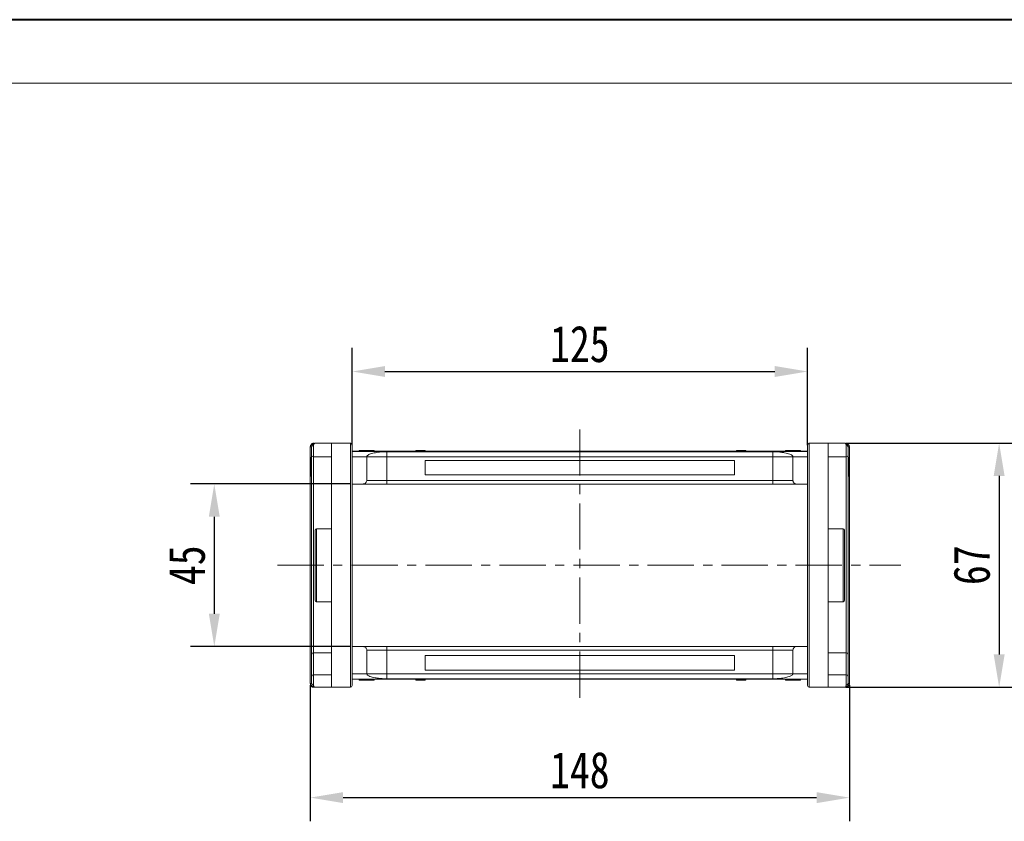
# Model space of a CAD drawing. Header units: millimetres. Extents: x 207 to 1682, y 260 to 1293.
# Tile 16 of 84: x 660 to 930, y 1073 to 1293. Entities that reach past the tile are written whole.
import ezdxf

# ---------------------------------------------------------------- set-up
doc = ezdxf.new("R2010")
doc.units = ezdxf.units.MM
doc.linetypes.add('CENTERX2', pattern=[20.32, 12.7, -2.54, 2.54, -2.54])
doc.styles.get("Standard").update_dxf_attribs({"font": '仿宋_GB2312.ttf', "width": 0.8})
doc.dimstyles.new('副本 ISO-45.1', dxfattribs={"dimtxt": 10, "dimasz": 9, "dimexe": 6.5, "dimexo": 0.625, "dimgap": 2.5, "dimtad": 1, "dimdsep": 46, "dimtxsty": 'Standard', "dimcen": 2.5, "dimadec": 0, "dimazin": 0, "dimtfac": 1, "dimtmove": 0, "dimatfit": 3, "dimfxl": 0, "dimarcsym": 0})

# ---------------------------------------------------------------- blocks, each defined once
blk = doc.blocks.new('*D2773')
at = {"color": 0, "lineweight": -2}
for p, q in [((750.34, 1165.84), (706.61, 1165.84)), ((713.11, 1156.84), (713.11, 1130.24)), ((750.34, 1121.24), (706.61, 1121.24))]:
    blk.add_line(p, q, dxfattribs=at)
at = {"color": 0, "lineweight": 9}
for points in [[(711.61, 1156.84), (714.61, 1156.84), (713.11, 1165.84)], [(711.61, 1130.24), (714.61, 1130.24), (713.11, 1121.24)]]:
    blk.add_solid(points, dxfattribs=at)
at = {"layer": 'Defpoints', "color": 0, "lineweight": 9}
for p in [(750.97, 1165.84), (713.11, 1121.24), (750.97, 1121.24)]:
    blk.add_point(p, dxfattribs=at)
at = {"color": 0, "lineweight": 9, "insert": (705.61, 1143.54), "char_height": 10, "attachment_point": 5, "rotation": 90}
blk.add_mtext('45', dxfattribs=at)
blk = doc.blocks.new('*D2774')
at = {"color": 0, "lineweight": -2}
for p, q in [((886.48, 1177.04), (935.08, 1177.04)), ((928.58, 1168.04), (928.58, 1119.04)), ((886.48, 1110.04), (935.08, 1110.04))]:
    blk.add_line(p, q, dxfattribs=at)
at = {"color": 0, "lineweight": 9}
for points in [[(927.08, 1168.04), (930.08, 1168.04), (928.58, 1177.04)], [(927.08, 1119.04), (930.08, 1119.04), (928.58, 1110.04)]]:
    blk.add_solid(points, dxfattribs=at)
at = {"layer": 'Defpoints', "color": 0, "lineweight": 9}
for p in [(885.85, 1177.04), (885.85, 1110.04), (928.58, 1110.04)]:
    blk.add_point(p, dxfattribs=at)
at = {"color": 0, "lineweight": 9, "insert": (921.08, 1143.54), "char_height": 10, "attachment_point": 5, "rotation": 90}
blk.add_mtext('67', dxfattribs=at)
blk = doc.blocks.new('*D2775')
at = {"color": 0, "lineweight": -2}
for p, q in [((750.97, 1176.48), (750.97, 1203.22)), ((875.97, 1176.48), (875.97, 1203.22)), ((759.97, 1196.72), (866.97, 1196.72))]:
    blk.add_line(p, q, dxfattribs=at)
at = {"color": 0, "lineweight": 9}
for points in [[(759.97, 1198.22), (759.97, 1195.22), (750.97, 1196.72)], [(866.97, 1198.22), (866.97, 1195.22), (875.97, 1196.72)]]:
    blk.add_solid(points, dxfattribs=at)
at = {"layer": 'Defpoints', "color": 0, "lineweight": 9}
for p in [(875.97, 1196.72), (750.97, 1175.85), (875.97, 1175.85)]:
    blk.add_point(p, dxfattribs=at)
at = {"color": 0, "lineweight": 9, "insert": (813.47, 1204.22), "char_height": 10, "attachment_point": 5}
blk.add_mtext('125', dxfattribs=at)
blk = doc.blocks.new('*D2776')
at = {"color": 0, "lineweight": -2}
for p, q in [((739.47, 1110.58), (739.47, 1073.25)), ((887.47, 1110.58), (887.47, 1073.25)), ((748.47, 1079.75), (878.47, 1079.75))]:
    blk.add_line(p, q, dxfattribs=at)
at = {"color": 0, "lineweight": 9}
for points in [[(748.47, 1081.25), (748.47, 1078.25), (739.47, 1079.75)], [(878.47, 1081.25), (878.47, 1078.25), (887.47, 1079.75)]]:
    blk.add_solid(points, dxfattribs=at)
at = {"layer": 'Defpoints', "color": 0, "lineweight": 9}
for p in [(739.47, 1111.21), (887.47, 1111.21), (887.47, 1079.75)]:
    blk.add_point(p, dxfattribs=at)
at = {"color": 0, "lineweight": 9, "insert": (813.47, 1087.25), "char_height": 10, "attachment_point": 5}
blk.add_mtext('148', dxfattribs=at)

msp = doc.modelspace()

# ---------------------------------------------------------------- linework, layer by layer
at = {"color": 7, "lineweight": 40}
msp.add_line((1668.218, 1293.287), (207.39, 1293.287), dxfattribs=at)
at = {"color": 7, "lineweight": 13}
msp.add_line((1650.827, 1275.896), (294.344, 1275.896), dxfattribs=at)
at = {"color": 1, "linetype": 'CENTERX2', "lineweight": 13}
for p, q in [((813.466, 1180.838), (813.466, 1106.232)), ((730.465, 1143.535), (901.619, 1143.535))]:
    msp.add_line(p, q, dxfattribs=at)
at = {"color": 7, "linetype": 'Continuous', "lineweight": 15}
for p, q in [((739.466, 1176.033), (739.466, 1176.036)), ((739.466, 1176.036), (739.816, 1176.035)), ((739.466, 1176.033), (739.816, 1176.033)), ((739.466, 1111.037), (739.466, 1176.033)), ((740.316, 1176.368), (740.316, 1173.285)), ((745.316, 1177.035), (740.816, 1177.035)), ((745.316, 1177.035), (745.316, 1110.035)), ((750.466, 1177.035), (745.316, 1177.035)), ((750.466, 1177.035), (750.466, 1110.035)), ((876.466, 1110.035), (876.466, 1177.035)), ((881.616, 1177.035), (876.466, 1177.035)), ((881.616, 1110.035), (881.616, 1177.035)), ((886.116, 1177.035), (881.616, 1177.035)), ((886.616, 1173.285), (886.616, 1176.368)), ((887.116, 1176.035), (887.466, 1176.036)), ((887.116, 1176.033), (887.466, 1176.033)), ((887.466, 1176.036), (887.466, 1176.033)), ((887.466, 1176.033), (887.466, 1111.037)), ((740.316, 1173.285), (745.316, 1173.285)), ((740.316, 1119.493), (740.316, 1173.285)), ((813.466, 1174.835), (750.966, 1174.835)), ((750.966, 1174.791), (813.466, 1174.791)), ((754.966, 1173.335), (750.966, 1173.335)), ((752.915, 1175.035), (752.915, 1174.835)), ((753.321, 1175.035), (753.321, 1174.835)), ((754.939, 1175.035), (754.939, 1174.835)), ((754.966, 1173.335), (760.466, 1173.335)), ((754.966, 1173.335), (754.966, 1166.835)), ((756.555, 1175.035), (756.555, 1174.835)), ((756.966, 1175.035), (756.966, 1174.835)), ((813.466, 1174.703), (760.466, 1174.703)), ((760.466, 1174.703), (760.466, 1173.335)), ((760.466, 1173.335), (760.466, 1166.835)), ((760.466, 1173.335), (813.466, 1173.335)), ((768.484, 1174.835), (768.484, 1175.035)), ((768.484, 1175.035), (768.711, 1175.035)), ((768.711, 1175.035), (768.711, 1174.835)), ((768.723, 1175.035), (768.711, 1175.035)), ((768.723, 1174.835), (768.723, 1175.035)), ((768.723, 1175.035), (768.828, 1175.035)), ((768.828, 1174.835), (768.828, 1175.035)), ((768.828, 1175.035), (769.309, 1175.035)), ((769.309, 1175.035), (769.309, 1174.835)), ((769.518, 1175.035), (769.309, 1175.035)), ((769.518, 1174.835), (769.518, 1175.035)), ((769.518, 1175.035), (770.897, 1175.035)), ((770.897, 1175.035), (770.897, 1174.835)), ((771.037, 1175.035), (770.897, 1175.035)), ((771.037, 1174.835), (771.037, 1175.035)), ((875.966, 1174.835), (813.466, 1174.835)), ((813.466, 1174.791), (875.966, 1174.791)), ((866.466, 1174.703), (813.466, 1174.703)), ((813.466, 1173.335), (866.466, 1173.335)), ((856.511, 1175.035), (856.511, 1174.835)), ((856.514, 1175.035), (856.511, 1175.035)), ((856.514, 1174.835), (856.514, 1175.035)), ((856.514, 1175.035), (856.996, 1175.035)), ((856.996, 1174.835), (856.996, 1175.035)), ((857.256, 1175.035), (856.996, 1175.035)), ((857.256, 1175.035), (857.256, 1174.835)), ((857.327, 1175.035), (857.256, 1175.035)), ((857.327, 1174.835), (857.327, 1175.035)), ((857.327, 1175.035), (857.771, 1175.035)), ((857.771, 1174.835), (857.771, 1175.035)), ((857.771, 1175.035), (858.489, 1175.035)), ((858.489, 1174.835), (858.489, 1175.035)), ((858.489, 1175.035), (858.84, 1175.035)), ((858.84, 1175.035), (858.84, 1174.835)), ((858.946, 1175.035), (858.84, 1175.035)), ((858.946, 1174.835), (858.946, 1175.035)), ((858.946, 1175.035), (859.064, 1175.035)), ((859.064, 1174.835), (859.064, 1175.035)), ((866.466, 1173.335), (866.466, 1174.703)), ((866.466, 1173.335), (871.966, 1173.335)), ((866.466, 1166.835), (866.466, 1173.335)), ((869.966, 1175.035), (869.966, 1174.835)), ((871.966, 1173.335), (875.966, 1173.335)), ((871.966, 1166.835), (871.966, 1173.335)), ((872.02, 1174.835), (872.02, 1175.035)), ((874.018, 1175.035), (874.018, 1174.835)), ((881.616, 1173.285), (886.616, 1173.285)), ((886.616, 1173.285), (886.616, 1119.493)), ((739.816, 1173.099), (739.616, 1173.099)), ((739.816, 1170.528), (739.616, 1170.528)), ((813.466, 1172.335), (770.966, 1172.335)), ((770.966, 1172.335), (770.966, 1168.335)), ((855.966, 1172.335), (813.466, 1172.335)), ((855.966, 1168.335), (855.966, 1172.335)), ((887.116, 1173.099), (887.316, 1173.099)), ((887.116, 1173.035), (887.316, 1173.035)), ((887.316, 1173.035), (887.316, 1169.799)), ((739.616, 1167.971), (739.816, 1167.971)), ((770.966, 1168.335), (813.466, 1168.335)), ((813.466, 1168.335), (855.966, 1168.335)), ((887.316, 1169.799), (887.116, 1169.799)), ((887.116, 1169.702), (887.316, 1169.702)), ((887.316, 1169.638), (887.116, 1169.638)), ((887.116, 1167.971), (887.316, 1167.971)), ((887.316, 1169.702), (887.316, 1169.638)), ((750.966, 1165.835), (753.966, 1165.835)), ((760.466, 1166.835), (754.966, 1166.835)), ((760.466, 1166.835), (760.466, 1165.835)), ((813.466, 1166.835), (760.466, 1166.835)), ((760.466, 1165.835), (813.466, 1165.835)), ((866.466, 1166.835), (813.466, 1166.835)), ((813.466, 1165.835), (866.466, 1165.835)), ((871.966, 1166.835), (866.466, 1166.835)), ((866.466, 1166.835), (866.466, 1165.835)), ((872.966, 1165.835), (875.966, 1165.835)), ((745.316, 1153.535), (741.166, 1153.535)), ((741.166, 1153.535), (741.166, 1143.535)), ((885.766, 1153.535), (881.616, 1153.535)), ((885.766, 1133.535), (885.766, 1153.535)), ((741.166, 1143.535), (741.166, 1133.535)), ((741.166, 1133.535), (745.316, 1133.535)), ((881.616, 1133.535), (885.766, 1133.535)), ((739.816, 1113.096), (739.816, 1119.14)), ((745.316, 1119.493), (740.316, 1119.493)), ((740.316, 1113.449), (740.316, 1119.493)), ((753.966, 1121.235), (750.966, 1121.235)), ((754.966, 1120.235), (754.966, 1113.735)), ((754.966, 1120.235), (760.466, 1120.235)), ((760.466, 1121.235), (760.466, 1120.235)), ((813.466, 1121.235), (760.466, 1121.235)), ((760.466, 1120.235), (760.466, 1113.735)), ((760.466, 1120.235), (813.466, 1120.235)), ((866.466, 1121.235), (813.466, 1121.235)), ((813.466, 1120.235), (866.466, 1120.235)), ((866.466, 1120.235), (866.466, 1121.235)), ((866.466, 1120.235), (871.966, 1120.235)), ((866.466, 1113.735), (866.466, 1120.235)), ((871.966, 1113.735), (871.966, 1120.235)), ((872.966, 1121.235), (875.966, 1121.235)), ((886.616, 1119.493), (881.616, 1119.493)), ((886.616, 1119.493), (886.616, 1113.449)), ((887.116, 1119.14), (887.116, 1113.096)), ((813.466, 1118.735), (770.966, 1118.735)), ((770.966, 1118.735), (770.966, 1114.735)), ((855.966, 1118.735), (813.466, 1118.735)), ((855.966, 1114.735), (855.966, 1118.735)), ((750.966, 1113.735), (754.966, 1113.735)), ((760.466, 1113.735), (754.966, 1113.735)), ((760.466, 1113.735), (760.466, 1112.367)), ((813.466, 1113.735), (760.466, 1113.735)), ((770.966, 1114.735), (813.466, 1114.735)), ((813.466, 1114.735), (855.966, 1114.735)), ((866.466, 1113.735), (813.466, 1113.735)), ((866.466, 1113.735), (866.466, 1112.367)), ((871.966, 1113.735), (866.466, 1113.735)), ((875.966, 1113.735), (871.966, 1113.735)), ((739.466, 1111.034), (739.466, 1111.037)), ((739.816, 1111.037), (739.466, 1111.037)), ((739.816, 1111.035), (739.466, 1111.034)), ((740.316, 1113.449), (740.316, 1110.702)), ((745.316, 1113.449), (740.316, 1113.449)), ((813.466, 1112.279), (750.966, 1112.279)), ((750.966, 1112.235), (813.466, 1112.235)), ((752.915, 1112.035), (752.915, 1112.235)), ((754.913, 1112.235), (754.913, 1112.035)), ((756.966, 1112.035), (756.966, 1112.235)), ((760.466, 1112.367), (813.466, 1112.367)), ((768.484, 1112.235), (768.484, 1112.035)), ((768.602, 1112.035), (768.484, 1112.035)), ((768.602, 1112.235), (768.602, 1112.035)), ((768.602, 1112.035), (768.708, 1112.035)), ((768.708, 1112.035), (768.708, 1112.235)), ((769.058, 1112.035), (768.708, 1112.035)), ((769.058, 1112.235), (769.058, 1112.035)), ((769.777, 1112.035), (769.058, 1112.035)), ((769.777, 1112.235), (769.777, 1112.035)), ((770.221, 1112.035), (769.777, 1112.035)), ((770.221, 1112.235), (770.221, 1112.035)), ((770.221, 1112.035), (770.292, 1112.035)), ((770.292, 1112.035), (770.292, 1112.235)), ((770.292, 1112.035), (770.552, 1112.035)), ((770.552, 1112.235), (770.552, 1112.035)), ((771.033, 1112.035), (770.552, 1112.035)), ((771.033, 1112.235), (771.033, 1112.035)), ((771.033, 1112.035), (771.037, 1112.035)), ((771.037, 1112.035), (771.037, 1112.235)), ((813.466, 1112.367), (866.466, 1112.367)), ((875.966, 1112.279), (813.466, 1112.279)), ((813.466, 1112.235), (875.966, 1112.235)), ((856.511, 1112.235), (856.511, 1112.035)), ((856.511, 1112.035), (856.65, 1112.035)), ((856.65, 1112.035), (856.65, 1112.235)), ((858.029, 1112.035), (856.65, 1112.035)), ((858.029, 1112.235), (858.029, 1112.035)), ((858.029, 1112.035), (858.238, 1112.035)), ((858.238, 1112.035), (858.238, 1112.235)), ((858.719, 1112.035), (858.238, 1112.035)), ((858.719, 1112.235), (858.719, 1112.035)), ((858.824, 1112.035), (858.719, 1112.035)), ((858.824, 1112.235), (858.824, 1112.035)), ((858.824, 1112.035), (858.837, 1112.035)), ((858.837, 1112.035), (858.837, 1112.235)), ((859.064, 1112.035), (858.837, 1112.035)), ((859.064, 1112.235), (859.064, 1112.035)), ((869.966, 1112.035), (869.966, 1112.235)), ((870.378, 1112.035), (870.378, 1112.235)), ((871.994, 1112.035), (871.994, 1112.235)), ((873.611, 1112.035), (873.611, 1112.235)), ((874.018, 1112.035), (874.018, 1112.235)), ((886.616, 1113.449), (881.616, 1113.449)), ((886.616, 1110.702), (886.616, 1113.449)), ((887.466, 1111.037), (887.116, 1111.037)), ((887.466, 1111.034), (887.116, 1111.035)), ((887.466, 1111.037), (887.466, 1111.034)), ((740.816, 1110.035), (745.316, 1110.035)), ((745.316, 1110.035), (750.466, 1110.035)), ((876.466, 1110.035), (881.616, 1110.035)), ((881.616, 1110.035), (886.116, 1110.035))]:
    msp.add_line(p, q, dxfattribs=at)
for centre, radius, start, end in [((740.247, 1175.931), 0.443, 80.98068, 166.39946), ((740.495, 1176.879), 0.158, 100.60493, 166.76076), ((750.466, 1176.535), 0.5, 0, 90), ((876.466, 1176.535), 0.5, 90, 180), ((886.437, 1176.879), 0.158, 13.23924, 79.39507), ((886.686, 1175.931), 0.443, 13.60053, 99.01929), ((740.287, 1173.756), 0.472, 184.06872, 273.55943), ((886.646, 1173.756), 0.472, 266.44057, 355.93128), ((741.166, 1153.185), 0.35, 90, 180), ((885.766, 1153.185), 0.35, 0, 90), ((741.166, 1133.885), 0.35, 180, 270), ((885.766, 1133.885), 0.35, 270, 0), ((740.254, 1119.051), 0.446, 81.95053, 168.57825), ((886.679, 1119.051), 0.446, 11.42175, 98.04947), ((740.254, 1113.007), 0.446, 81.95053, 168.57825), ((740.247, 1111.139), 0.443, 193.60053, 279.01929), ((886.679, 1113.007), 0.446, 11.42175, 98.04947), ((886.686, 1111.139), 0.443, 260.98068, 346.39946), ((740.495, 1110.191), 0.158, 193.23924, 259.39507), ((750.466, 1110.535), 0.5, 270, 0), ((876.466, 1110.535), 0.5, 180, 270), ((886.437, 1110.191), 0.158, 280.60493, 346.76076)]:
    msp.add_arc(centre, radius, start, end, dxfattribs=at)
for points, knots in [([(739.466, 1176.036), (739.474, 1176.127), (739.487, 1176.291), (739.59, 1176.536), (739.736, 1176.732), (739.92, 1176.879), (740.102, 1176.972), (740.289, 1177.025), (740.411, 1177.031), (740.466, 1177.034)], [0, 0, 0, 0, 0.172016, 0.3127556, 0.4995985, 0.630391, 0.7580256, 0.8892284, 1, 1, 1, 1]), ([(739.816, 1176.035), (739.833, 1176.17), (739.869, 1176.458), (740.119, 1176.784), (740.449, 1176.996), (740.694, 1177.022), (740.816, 1177.035)], [0, 0, 0, 0, 0.2343503, 0.4981953, 0.748869, 1, 1, 1, 1]), ([(740.816, 1177.035), (740.7, 1177.004), (740.52, 1176.956), (740.348, 1176.669), (740.326, 1176.462), (740.316, 1176.368)], [0, 0, 0, 0, 0.4984129, 0.772928, 1, 1, 1, 1]), ([(750.966, 1143.535), (750.966, 1144.541), (750.966, 1146.554), (750.966, 1149.608), (750.966, 1152.668), (750.966, 1155.393), (750.966, 1157.73), (750.966, 1159.705), (750.966, 1161.943), (750.966, 1164.379), (750.966, 1166.911), (750.966, 1169.195), (750.966, 1170.972), (750.966, 1172.331), (750.966, 1173.354), (750.966, 1174.371), (750.966, 1175.302), (750.966, 1176.017), (750.966, 1176.456), (750.966, 1176.509), (750.966, 1176.535)], [0, 0, 0, 0, 0.0582421, 0.1164894, 0.178226, 0.2399726, 0.2828875, 0.3257092, 0.368633, 0.4343113, 0.5, 0.5656783, 0.6313669, 0.6742818, 0.7171034, 0.7600273, 0.8217639, 0.8835106, 0.9417527, 1, 1, 1, 1]), ([(875.966, 1176.535), (875.966, 1176.509), (875.966, 1176.456), (875.966, 1176.017), (875.966, 1175.302), (875.966, 1174.371), (875.966, 1173.354), (875.966, 1172.331), (875.966, 1170.973), (875.966, 1169.195), (875.966, 1166.911), (875.966, 1164.38), (875.966, 1161.943), (875.966, 1159.706), (875.966, 1157.731), (875.966, 1155.393), (875.966, 1152.668), (875.966, 1149.608), (875.966, 1146.554), (875.966, 1144.541), (875.966, 1143.535)], [0, 0, 0, 0, 0.0582421, 0.1164894, 0.178226, 0.2399726, 0.2828875, 0.3257092, 0.368633, 0.4343113, 0.5, 0.5656783, 0.6313669, 0.6742818, 0.7171034, 0.7600273, 0.8217639, 0.8835106, 0.9417527, 1, 1, 1, 1]), ([(886.616, 1176.368), (886.607, 1176.462), (886.585, 1176.669), (886.413, 1176.956), (886.233, 1177.004), (886.116, 1177.035)], [0, 0, 0, 0, 0.2270634, 0.50158693, 1, 1, 1, 1]), ([(886.116, 1177.035), (886.239, 1177.022), (886.484, 1176.996), (886.814, 1176.784), (887.064, 1176.458), (887.1, 1176.17), (887.116, 1176.035)], [0, 0, 0, 0, 0.2511309, 0.5018046, 0.7656407, 1, 1, 1, 1]), ([(886.466, 1177.034), (886.523, 1177.031), (886.646, 1177.025), (886.832, 1176.971), (887.014, 1176.878), (887.197, 1176.732), (887.343, 1176.536), (887.446, 1176.291), (887.459, 1176.127), (887.466, 1176.036)], [0, 0, 0, 0, 0.1117977, 0.2443303, 0.368648, 0.5004012, 0.6872226, 0.8279677, 1, 1, 1, 1]), ([(739.816, 1173.723), (739.816, 1173.795), (739.816, 1173.941), (739.816, 1174.265), (739.816, 1174.638), (739.816, 1174.904), (739.816, 1175.035)], [0, 0, 0, 0, 0.24551284, 0.5, 0.75448716, 1, 1, 1, 1]), ([(739.816, 1119.14), (739.816, 1119.772), (739.816, 1121.036), (739.816, 1123.1), (739.816, 1125.29), (739.816, 1127.612), (739.816, 1130.053), (739.816, 1132.583), (739.816, 1135.18), (739.816, 1137.822), (739.816, 1140.906), (739.816, 1144.431), (739.816, 1147.925), (739.816, 1150.939), (739.816, 1153.481), (739.816, 1155.985), (739.816, 1158.439), (739.816, 1160.826), (739.816, 1163.113), (739.816, 1165.279), (739.816, 1167.308), (739.816, 1169.474), (739.816, 1171.704), (739.816, 1173.05), (739.816, 1173.723)], [0, 0, 0, 0, 0.0411432, 0.0821686, 0.1233154, 0.1653953, 0.2076405, 0.2500186, 0.2923895, 0.3346347, 0.3767218, 0.4383567, 0.5, 0.5411413, 0.5821667, 0.6233154, 0.6653953, 0.7076405, 0.7500186, 0.7923895, 0.8346347, 0.8767218, 0.9383589, 1, 1, 1, 1]), ([(753.321, 1175.035), (753.271, 1175.035), (753.169, 1175.035), (753.054, 1175.035), (752.971, 1175.035), (752.933, 1175.035), (752.918, 1175.035), (752.916, 1175.035), (752.915, 1175.035)], [0, 0, 0, 0, 0.1937693, 0.3935642, 0.587886, 0.7891312, 0.8942826, 1, 1, 1, 1]), ([(754.939, 1175.035), (754.806, 1175.035), (754.502, 1175.035), (753.982, 1175.035), (753.56, 1175.035), (753.352, 1175.035), (753.321, 1175.035)], [0, 0, 0, 0, 0.2366286, 0.5373614, 0.9329864, 1, 1, 1, 1]), ([(756.555, 1175.035), (756.501, 1175.035), (756.392, 1175.035), (756.16, 1175.035), (755.864, 1175.035), (755.533, 1175.035), (755.223, 1175.035), (755.034, 1175.035), (754.939, 1175.035)], [0, 0, 0, 0, 0.118432, 0.2393289, 0.4494336, 0.6641784, 0.8318201, 1, 1, 1, 1]), ([(760.466, 1174.703), (760.075, 1174.694), (759.379, 1174.679), (758.459, 1174.591), (757.675, 1174.487), (756.962, 1174.358), (756.299, 1174.199), (755.729, 1174.01), (755.293, 1173.794), (755.019, 1173.567), (754.984, 1173.412), (754.966, 1173.335)], [0, 0, 0, 0, 0.1253767, 0.2231439, 0.3210442, 0.4226148, 0.5242047, 0.6437825, 0.7633681, 0.8816833, 1, 1, 1, 1]), ([(756.966, 1175.035), (756.964, 1175.035), (756.96, 1175.035), (756.916, 1175.035), (756.838, 1175.035), (756.739, 1175.035), (756.641, 1175.035), (756.584, 1175.035), (756.555, 1175.035)], [0, 0, 0, 0, 0.1926273, 0.3886837, 0.5820134, 0.7832006, 0.8910383, 1, 1, 1, 1]), ([(871.966, 1173.335), (871.947, 1173.416), (871.908, 1173.579), (871.606, 1173.817), (871.128, 1174.04), (870.476, 1174.244), (869.671, 1174.42), (868.843, 1174.547), (868.056, 1174.632), (867.305, 1174.689), (866.761, 1174.698), (866.466, 1174.703)], [0, 0, 0, 0, 0.1245955, 0.2491892, 0.3738223, 0.4984451, 0.6220504, 0.7455895, 0.8257011, 0.9057067, 1, 1, 1, 1]), ([(872.02, 1175.035), (871.887, 1175.035), (871.485, 1175.035), (870.93, 1175.035), (870.421, 1175.035), (870.119, 1175.035), (869.981, 1175.035), (869.97, 1175.035), (869.966, 1175.035)], [0, 0, 0, 0, 0.1423372, 0.4291269, 0.5899433, 0.7512055, 0.9098946, 1, 1, 1, 1]), ([(874.018, 1175.035), (874.007, 1175.035), (873.986, 1175.035), (873.783, 1175.035), (873.478, 1175.035), (872.943, 1175.035), (872.434, 1175.035), (872.079, 1175.035), (872.02, 1175.035)], [0, 0, 0, 0, 0.148288, 0.2977445, 0.4437132, 0.6077915, 0.9347078, 1, 1, 1, 1]), ([(887.116, 1173.723), (887.116, 1173.795), (887.116, 1173.941), (887.116, 1174.265), (887.116, 1174.638), (887.116, 1174.904), (887.116, 1175.035)], [0, 0, 0, 0, 0.24551284, 0.5, 0.75448716, 1, 1, 1, 1]), ([(887.116, 1173.723), (887.116, 1173.282), (887.116, 1172.402), (887.116, 1170.867), (887.116, 1169.174), (887.116, 1167.308), (887.116, 1165.279), (887.116, 1163.113), (887.116, 1160.826), (887.116, 1158.439), (887.116, 1155.584), (887.116, 1152.228), (887.116, 1148.789), (887.116, 1145.742), (887.116, 1143.116), (887.116, 1140.473), (887.116, 1137.822), (887.116, 1135.18), (887.116, 1132.583), (887.116, 1130.054), (887.116, 1127.612), (887.116, 1124.914), (887.116, 1122.014), (887.116, 1120.098), (887.116, 1119.14)], [0, 0, 0, 0, 0.0411432, 0.0821686, 0.1233154, 0.1653953, 0.2076405, 0.2500186, 0.2923895, 0.3346347, 0.3767218, 0.4383567, 0.5, 0.5411413, 0.5821667, 0.6233154, 0.6653953, 0.7076405, 0.7500186, 0.7923895, 0.8346347, 0.8767218, 0.9383589, 1, 1, 1, 1]), ([(739.616, 1173.099), (739.616, 1173.095), (739.616, 1173.081), (739.616, 1172.886), (739.616, 1172.399), (739.616, 1171.692), (739.616, 1171.041), (739.616, 1170.627), (739.616, 1170.528)], [0, 0, 0, 0, 0.1013981, 0.3069957, 0.5061443, 0.6852619, 0.9245571, 1, 1, 1, 1]), ([(739.616, 1170.528), (739.616, 1170.395), (739.616, 1169.992), (739.616, 1169.352), (739.616, 1168.69), (739.616, 1168.224), (739.616, 1167.998), (739.616, 1167.979), (739.616, 1167.971)], [0, 0, 0, 0, 0.1018882, 0.3073435, 0.4929627, 0.6786474, 0.8607914, 1, 1, 1, 1]), ([(887.316, 1173.068), (887.316, 1173.073), (887.316, 1173.086), (887.316, 1173.097), (887.316, 1173.098), (887.316, 1173.099)], [0, 0, 0, 0, 0.2339239, 0.616331, 1, 1, 1, 1]), ([(887.316, 1167.971), (887.316, 1167.977), (887.316, 1167.989), (887.316, 1168.15), (887.316, 1168.476), (887.316, 1168.983), (887.316, 1169.38), (887.316, 1169.638)], [0, 0, 0, 0, 0.1552919, 0.3531453, 0.543243, 0.704067, 1, 1, 1, 1]), ([(754.966, 1166.835), (754.955, 1166.723), (754.933, 1166.498), (754.761, 1166.198), (754.507, 1165.972), (754.226, 1165.852), (754.04, 1165.84), (753.966, 1165.835)], [0, 0, 0, 0, 0.2146939, 0.4293877, 0.6440816, 0.8587754, 1, 1, 1, 1]), ([(753.966, 1165.835), (753.988, 1165.835), (754.031, 1165.835), (754.393, 1165.835), (754.992, 1165.835), (755.838, 1165.835), (756.707, 1165.835), (757.471, 1165.835), (758.253, 1165.835), (759.253, 1165.835), (760.07, 1165.835), (760.466, 1165.835)], [0, 0, 0, 0, 0.11649679, 0.2399717, 0.36857994, 0.49991744, 0.63125493, 0.69561579, 0.7600283, 0.88350321, 1, 1, 1, 1]), ([(866.466, 1165.835), (866.863, 1165.835), (867.68, 1165.835), (868.891, 1165.835), (870.056, 1165.835), (871.095, 1165.835), (871.801, 1165.835), (872.248, 1165.835), (872.602, 1165.835), (872.902, 1165.835), (872.945, 1165.835), (872.966, 1165.835)], [0, 0, 0, 0, 0.1164968, 0.2399717, 0.3685799, 0.4999174, 0.6312549, 0.6956158, 0.7600283, 0.8835032, 1, 1, 1, 1]), ([(872.966, 1165.835), (872.854, 1165.846), (872.629, 1165.868), (872.33, 1166.041), (872.103, 1166.294), (871.984, 1166.575), (871.971, 1166.761), (871.966, 1166.835)], [0, 0, 0, 0, 0.21469386, 0.42938772, 0.64408158, 0.85877544, 1, 1, 1, 1]), ([(740.816, 1153.185), (740.816, 1153.171), (740.816, 1153.143), (740.816, 1152.911), (740.816, 1152.561), (740.816, 1152.118), (740.816, 1151.622), (740.816, 1151.038), (740.816, 1150.149), (740.816, 1149.116), (740.816, 1147.982), (740.816, 1146.822), (740.816, 1145.336), (740.816, 1144.124), (740.816, 1143.535)], [0, 0, 0, 0, 0.0776745, 0.1577414, 0.2400414, 0.3044107, 0.3687452, 0.4344841, 0.5001876, 0.6314541, 0.6958234, 0.7601579, 0.8835661, 1, 1, 1, 1]), ([(886.116, 1143.535), (886.116, 1143.927), (886.116, 1144.724), (886.116, 1145.918), (886.116, 1147.011), (886.116, 1147.982), (886.116, 1148.831), (886.116, 1149.631), (886.116, 1150.617), (886.116, 1151.455), (886.116, 1152.119), (886.116, 1152.644), (886.116, 1153.09), (886.116, 1153.154), (886.116, 1153.185)], [0, 0, 0, 0, 0.07766667, 0.15774142, 0.24004141, 0.3044107, 0.36874521, 0.43448416, 0.50018759, 0.63145414, 0.69582342, 0.76015794, 0.88356614, 1, 1, 1, 1]), ([(740.816, 1143.535), (740.816, 1143.143), (740.816, 1142.346), (740.816, 1141.152), (740.816, 1140.059), (740.816, 1139.088), (740.816, 1138.239), (740.816, 1137.439), (740.816, 1136.453), (740.816, 1135.615), (740.816, 1134.951), (740.816, 1134.426), (740.816, 1133.98), (740.816, 1133.916), (740.816, 1133.885)], [0, 0, 0, 0, 0.07766667, 0.15774142, 0.24004141, 0.3044107, 0.36874521, 0.43448416, 0.50018759, 0.63145414, 0.69582342, 0.76015794, 0.88356614, 1, 1, 1, 1]), ([(750.966, 1110.535), (750.966, 1110.561), (750.966, 1110.614), (750.966, 1111.053), (750.966, 1111.768), (750.966, 1112.699), (750.966, 1113.716), (750.966, 1114.739), (750.966, 1116.097), (750.966, 1117.875), (750.966, 1120.159), (750.966, 1122.69), (750.966, 1125.127), (750.966, 1127.364), (750.966, 1129.339), (750.966, 1131.677), (750.966, 1134.402), (750.966, 1137.462), (750.966, 1140.516), (750.966, 1142.529), (750.966, 1143.535)], [0, 0, 0, 0, 0.0582421, 0.1164894, 0.178226, 0.2399726, 0.2828875, 0.3257092, 0.368633, 0.4343113, 0.5, 0.5656783, 0.6313669, 0.6742818, 0.7171034, 0.7600273, 0.8217639, 0.8835106, 0.9417527, 1, 1, 1, 1]), ([(875.966, 1143.535), (875.966, 1142.529), (875.966, 1140.516), (875.966, 1137.462), (875.966, 1134.402), (875.966, 1131.677), (875.966, 1129.34), (875.966, 1127.365), (875.966, 1125.127), (875.966, 1122.691), (875.966, 1120.159), (875.966, 1117.875), (875.966, 1116.098), (875.966, 1114.739), (875.966, 1113.716), (875.966, 1112.699), (875.966, 1111.768), (875.966, 1111.053), (875.966, 1110.614), (875.966, 1110.561), (875.966, 1110.535)], [0, 0, 0, 0, 0.0582421, 0.1164894, 0.178226, 0.2399726, 0.2828875, 0.3257092, 0.368633, 0.4343113, 0.5, 0.5656783, 0.6313669, 0.6742818, 0.7171034, 0.7600273, 0.8217639, 0.8835106, 0.9417527, 1, 1, 1, 1]), ([(886.116, 1133.885), (886.116, 1133.899), (886.116, 1133.927), (886.116, 1134.159), (886.116, 1134.509), (886.116, 1134.952), (886.116, 1135.448), (886.116, 1136.032), (886.116, 1136.921), (886.116, 1137.954), (886.116, 1139.088), (886.116, 1140.248), (886.116, 1141.734), (886.116, 1142.946), (886.116, 1143.535)], [0, 0, 0, 0, 0.0776745, 0.1577414, 0.2400414, 0.3044107, 0.3687452, 0.4344841, 0.5001876, 0.6314541, 0.6958234, 0.7601579, 0.8835661, 1, 1, 1, 1]), ([(753.966, 1121.235), (754.079, 1121.224), (754.304, 1121.202), (754.603, 1121.029), (754.83, 1120.776), (754.949, 1120.495), (754.962, 1120.309), (754.966, 1120.235)], [0, 0, 0, 0, 0.21469386, 0.42938772, 0.64408158, 0.85877544, 1, 1, 1, 1]), ([(760.466, 1121.235), (760.07, 1121.235), (759.253, 1121.235), (758.042, 1121.235), (756.877, 1121.235), (755.838, 1121.235), (755.132, 1121.235), (754.685, 1121.235), (754.331, 1121.235), (754.031, 1121.235), (753.987, 1121.235), (753.966, 1121.235)], [0, 0, 0, 0, 0.11649679, 0.2399717, 0.36857994, 0.49991744, 0.63125493, 0.69561579, 0.7600283, 0.88350321, 1, 1, 1, 1]), ([(872.966, 1121.235), (872.945, 1121.235), (872.902, 1121.235), (872.54, 1121.235), (871.941, 1121.235), (871.095, 1121.235), (870.226, 1121.235), (869.462, 1121.235), (868.68, 1121.235), (867.679, 1121.235), (866.863, 1121.235), (866.466, 1121.235)], [0, 0, 0, 0, 0.1164968, 0.2399717, 0.3685799, 0.4999174, 0.6312549, 0.6956158, 0.7600283, 0.8835032, 1, 1, 1, 1]), ([(871.966, 1120.235), (871.978, 1120.347), (872, 1120.572), (872.172, 1120.872), (872.426, 1121.098), (872.707, 1121.218), (872.893, 1121.23), (872.966, 1121.235)], [0, 0, 0, 0, 0.21469386, 0.42938772, 0.64408158, 0.85877544, 1, 1, 1, 1]), ([(754.966, 1113.735), (754.986, 1113.654), (755.025, 1113.491), (755.327, 1113.253), (755.805, 1113.03), (756.457, 1112.826), (757.262, 1112.65), (758.09, 1112.523), (758.877, 1112.438), (759.628, 1112.381), (760.172, 1112.372), (760.466, 1112.367)], [0, 0, 0, 0, 0.1245955, 0.2491892, 0.3738223, 0.4984451, 0.6220504, 0.7455895, 0.8257011, 0.9057067, 1, 1, 1, 1]), ([(866.466, 1112.367), (866.858, 1112.376), (867.554, 1112.391), (868.474, 1112.479), (869.258, 1112.583), (869.971, 1112.712), (870.634, 1112.871), (871.204, 1113.06), (871.64, 1113.276), (871.914, 1113.503), (871.949, 1113.658), (871.966, 1113.735)], [0, 0, 0, 0, 0.1253767, 0.2231439, 0.3210442, 0.4226148, 0.5242047, 0.6437825, 0.7633681, 0.8816833, 1, 1, 1, 1]), ([(740.466, 1110.036), (740.41, 1110.039), (740.287, 1110.045), (740.1, 1110.099), (739.918, 1110.192), (739.736, 1110.338), (739.59, 1110.534), (739.487, 1110.779), (739.474, 1110.943), (739.466, 1111.034)], [0, 0, 0, 0, 0.1119973, 0.2448439, 0.3691679, 0.5008987, 0.6875333, 0.8281382, 1, 1, 1, 1]), ([(740.816, 1110.035), (740.694, 1110.048), (740.449, 1110.074), (740.119, 1110.286), (739.869, 1110.612), (739.833, 1110.9), (739.816, 1111.035)], [0, 0, 0, 0, 0.2515188, 0.5017844, 0.7656323, 1, 1, 1, 1]), ([(752.915, 1112.035), (752.926, 1112.035), (752.947, 1112.035), (753.148, 1112.035), (753.453, 1112.035), (753.989, 1112.035), (754.499, 1112.035), (754.855, 1112.035), (754.913, 1112.035)], [0, 0, 0, 0, 0.1482689, 0.2976473, 0.4424214, 0.6078512, 0.9356585, 1, 1, 1, 1]), ([(754.913, 1112.035), (755.046, 1112.035), (755.447, 1112.035), (756.003, 1112.035), (756.512, 1112.035), (756.814, 1112.035), (756.952, 1112.035), (756.963, 1112.035), (756.966, 1112.035)], [0, 0, 0, 0, 0.1423372, 0.4291269, 0.5899433, 0.7512055, 0.9098946, 1, 1, 1, 1]), ([(869.966, 1112.035), (869.969, 1112.035), (869.973, 1112.035), (870.017, 1112.035), (870.095, 1112.035), (870.194, 1112.035), (870.292, 1112.035), (870.349, 1112.035), (870.378, 1112.035)], [0, 0, 0, 0, 0.1926347, 0.388697, 0.5820148, 0.7830443, 0.8909593, 1, 1, 1, 1]), ([(870.378, 1112.035), (870.432, 1112.035), (870.541, 1112.035), (870.778, 1112.035), (871.086, 1112.035), (871.423, 1112.035), (871.727, 1112.035), (871.905, 1112.035), (871.994, 1112.035)], [0, 0, 0, 0, 0.1184406, 0.2393457, 0.4595932, 0.6849248, 0.8422399, 1, 1, 1, 1]), ([(871.994, 1112.035), (872.127, 1112.035), (872.431, 1112.035), (872.96, 1112.035), (873.382, 1112.035), (873.589, 1112.035), (873.611, 1112.035)], [0, 0, 0, 0, 0.23673076, 0.53755546, 0.94966792, 1, 1, 1, 1]), ([(873.611, 1112.035), (873.662, 1112.035), (873.764, 1112.035), (873.879, 1112.035), (873.962, 1112.035), (874, 1112.035), (874.015, 1112.035), (874.017, 1112.035), (874.018, 1112.035)], [0, 0, 0, 0, 0.1937762, 0.3936, 0.5878635, 0.7889077, 0.894169, 1, 1, 1, 1]), ([(887.116, 1111.035), (887.1, 1110.9), (887.064, 1110.612), (886.814, 1110.286), (886.484, 1110.074), (886.239, 1110.048), (886.116, 1110.035)], [0, 0, 0, 0, 0.23435876, 0.49821551, 0.74848117, 1, 1, 1, 1]), ([(887.466, 1111.034), (887.459, 1110.943), (887.446, 1110.779), (887.343, 1110.534), (887.198, 1110.339), (887.014, 1110.192), (886.832, 1110.098), (886.645, 1110.045), (886.522, 1110.039), (886.466, 1110.036)], [0, 0, 0, 0, 0.1718456, 0.312445, 0.4991009, 0.6298393, 0.7575038, 0.8890244, 1, 1, 1, 1]), ([(740.316, 1110.702), (740.326, 1110.608), (740.348, 1110.401), (740.52, 1110.114), (740.7, 1110.066), (740.816, 1110.035)], [0, 0, 0, 0, 0.2270634, 0.5015869, 1, 1, 1, 1]), ([(886.116, 1110.035), (886.233, 1110.066), (886.413, 1110.114), (886.585, 1110.401), (886.607, 1110.608), (886.616, 1110.702)], [0, 0, 0, 0, 0.4984129, 0.772928, 1, 1, 1, 1])]:
    msp.add_open_spline(points, degree=3, knots=knots, dxfattribs=at)
for points in [[(739.816, 1175.035), (739.816, 1175.219), (739.816, 1175.588), (739.816, 1175.886), (739.816, 1176.035)], [(887.116, 1176.035), (887.116, 1175.886), (887.116, 1175.588), (887.116, 1175.219), (887.116, 1175.035)], [(739.816, 1112.035), (739.816, 1112.234), (739.816, 1112.631), (739.816, 1112.941), (739.816, 1113.096)], [(739.816, 1111.035), (739.816, 1111.184), (739.816, 1111.482), (739.816, 1111.851), (739.816, 1112.035)], [(887.116, 1113.096), (887.116, 1112.941), (887.116, 1112.631), (887.116, 1112.234), (887.116, 1112.035)], [(887.116, 1112.035), (887.116, 1111.851), (887.116, 1111.482), (887.116, 1111.184), (887.116, 1111.035)]]:
    msp.add_open_spline(points, degree=3, dxfattribs=at)

# ---------------------------------------------------------------- dimensions: what is measured, and where the dimension line sits
at = {"color": 5, "lineweight": 9}
for base, p1, p2, picture, middle in [((875.966, 1196.721), (750.966, 1175.852), (875.966, 1175.852), '*D2775', (813.466, 1204.221)), ((887.466, 1079.752), (739.466, 1111.21), (887.466, 1111.21), '*D2776', (813.466, 1087.252))]:
    dim = msp.add_linear_dim(base=base, p1=p1, p2=p2, dimstyle='副本 ISO-45.1', dxfattribs=at)
    dim.commit()
    dim.dimension.update_dxf_attribs({"geometry": picture, "text_midpoint": middle})
dim = msp.add_linear_dim(base=(928.577, 1110.035), p1=(885.853, 1177.035), p2=(885.853, 1110.035), angle=90, dimstyle='副本 ISO-45.1', dxfattribs=at)
dim.commit()
dim.dimension.update_dxf_attribs({"geometry": '*D2774', "text_midpoint": (921.077, 1143.535)})
dim = msp.add_linear_dim(base=(713.109, 1121.235), p1=(750.966, 1165.835), p2=(750.966, 1121.235), angle=90, text='45', dimstyle='副本 ISO-45.1', dxfattribs=at)
dim.commit()
dim.dimension.update_dxf_attribs({"geometry": '*D2773', "text_midpoint": (705.609, 1143.535)})

doc.saveas('drawing.dxf')
